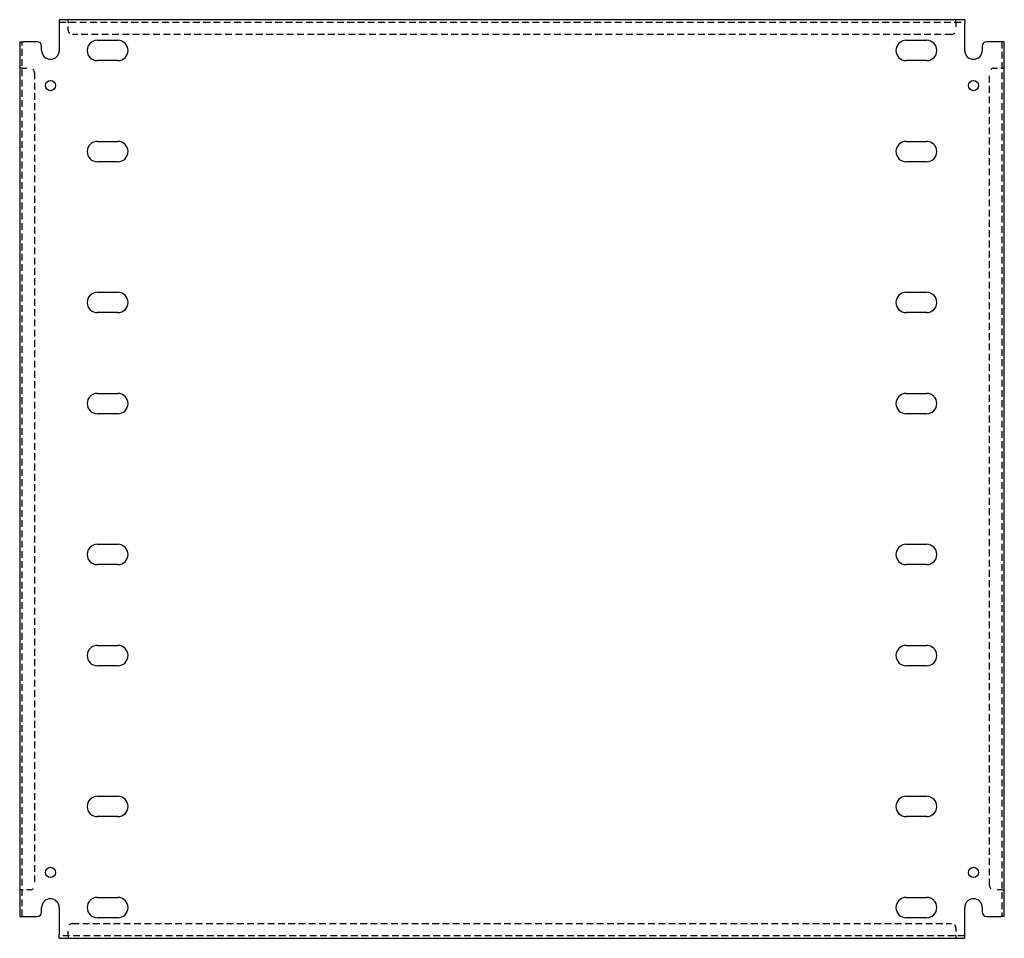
# Model space of a CAD drawing. Header units: inches. Extents: x 23.2 to 51.2, y 6.9 to 33.
import ezdxf

# ---------------------------------------------------------------- set-up
doc = ezdxf.new("R2010")
doc.units = ezdxf.units.IN
doc.header["$MEASUREMENT"] = 0
doc.linetypes.add('DASHED_SPACE', pattern=[0.2067, 0.1654, -0.0413])
doc.layers.add('Hidden Edges(ANSI)', color=7, linetype='DASHED_SPACE', lineweight=25)
doc.layers.add('Visible Edges(ANSI)', color=7, linetype='Continuous', lineweight=25)

msp = doc.modelspace()

# ---------------------------------------------------------------- linework, layer by layer
at = {"layer": 'Hidden Edges(ANSI)', "ltscale": 1.164268}
for p, q in [((24.368, 32.946), (50.118, 32.946)), ((50.118, 6.956), (24.368, 6.956))]:
    msp.add_line(p, q, dxfattribs=at)
at = {"layer": 'Hidden Edges(ANSI)', "ltscale": 0.129419}
for p, q in [((24.618, 32.946), (24.618, 33.014)), ((24.618, 32.946), (24.618, 33.014)), ((49.868, 32.946), (49.868, 33.014)), ((49.869, 32.946), (49.869, 33.014)), ((23.311, 31.64), (23.243, 31.64)), ((23.311, 31.639), (23.243, 31.639)), ((51.175, 31.64), (51.243, 31.64)), ((51.175, 31.639), (51.243, 31.639)), ((23.311, 8.263), (23.243, 8.263)), ((23.311, 8.263), (23.243, 8.263)), ((51.175, 8.263), (51.243, 8.263)), ((51.175, 8.263), (51.243, 8.263)), ((24.618, 6.956), (24.618, 6.888)), ((24.618, 6.956), (24.618, 6.888)), ((49.868, 6.956), (49.868, 6.888)), ((49.869, 6.956), (49.869, 6.888))]:
    msp.add_line(p, q, dxfattribs=at)
at = {"layer": 'Hidden Edges(ANSI)', "ltscale": 0.092649}
for p, q in [((24.618, 32.946), (24.618, 32.915)), ((49.868, 32.946), (49.868, 32.915)), ((23.311, 31.639), (23.342, 31.639)), ((51.175, 31.639), (51.144, 31.639)), ((23.311, 8.263), (23.342, 8.263)), ((51.175, 8.263), (51.144, 8.263)), ((24.618, 6.956), (24.618, 6.987)), ((49.868, 6.956), (49.868, 6.987))]:
    msp.add_line(p, q, dxfattribs=at)
at = {"layer": 'Hidden Edges(ANSI)', "ltscale": 0.369411}
for p, q in [((24.618, 32.721), (24.618, 32.915)), ((49.868, 32.915), (49.868, 32.721)), ((23.342, 31.639), (23.536, 31.639)), ((50.95, 31.639), (51.144, 31.639)), ((23.536, 8.263), (23.342, 8.263)), ((51.144, 8.263), (50.95, 8.263)), ((24.618, 6.987), (24.618, 7.181)), ((49.868, 7.181), (49.868, 6.987))]:
    msp.add_line(p, q, dxfattribs=at)
at = {"layer": 'Hidden Edges(ANSI)', "ltscale": 1.162964}
for p, q in [((49.743, 32.596), (24.743, 32.596)), ((24.743, 7.306), (49.743, 7.306))]:
    msp.add_line(p, q, dxfattribs=at)
at = {"layer": 'Hidden Edges(ANSI)', "ltscale": 1.157195}
for p, q in [((23.311, 7.513), (23.311, 32.389)), ((51.175, 32.389), (51.175, 7.513))]:
    msp.add_line(p, q, dxfattribs=at)
at = {"layer": 'Hidden Edges(ANSI)', "ltscale": 1.165437}
for p, q in [((23.661, 31.514), (23.661, 8.388)), ((50.825, 8.388), (50.825, 31.514))]:
    msp.add_line(p, q, dxfattribs=at)
at = {"layer": 'Hidden Edges(ANSI)', "ltscale": 0.373886}
for centre, start, end in [((24.743, 32.721), 180, 270), ((49.743, 32.721), 270, 0), ((23.536, 31.514), 0, 90), ((50.95, 31.514), 90, 180), ((23.536, 8.388), 270, 0), ((50.95, 8.388), 180, 270), ((24.743, 7.181), 90, 180), ((49.743, 7.181), 0, 90)]:
    msp.add_arc(centre, 0.125, start, end, dxfattribs=at)
at = {"layer": 'Visible Edges(ANSI)'}
for p, q in [((50.118, 33.014), (24.368, 33.014)), ((24.368, 33.014), (24.368, 32.915)), ((24.368, 32.915), (24.368, 32.139)), ((50.118, 33.014), (50.118, 32.915)), ((50.118, 32.139), (50.118, 32.915)), ((23.243, 32.389), (23.342, 32.389)), ((23.243, 32.389), (23.243, 7.513)), ((23.743, 32.389), (23.342, 32.389)), ((23.868, 32.139), (23.868, 32.264)), ((25.452, 32.429), (26.034, 32.429)), ((48.452, 32.429), (49.034, 32.429)), ((50.618, 32.264), (50.618, 32.139)), ((51.144, 32.389), (50.743, 32.389)), ((51.243, 32.389), (51.144, 32.389)), ((51.243, 7.513), (51.243, 32.389)), ((26.034, 31.849), (25.452, 31.849)), ((49.034, 31.849), (48.452, 31.849)), ((25.452, 29.554), (26.034, 29.554)), ((48.452, 29.554), (49.034, 29.554)), ((26.034, 28.974), (25.452, 28.974)), ((49.034, 28.974), (48.452, 28.974)), ((25.452, 25.262), (26.034, 25.262)), ((48.452, 25.262), (49.034, 25.262)), ((26.034, 24.682), (25.452, 24.682)), ((49.034, 24.682), (48.452, 24.682)), ((25.452, 22.387), (26.034, 22.387)), ((48.452, 22.387), (49.034, 22.387)), ((26.034, 21.807), (25.452, 21.807)), ((49.034, 21.807), (48.452, 21.807)), ((25.452, 18.095), (26.034, 18.095)), ((48.452, 18.095), (49.034, 18.095)), ((26.034, 17.515), (25.452, 17.515)), ((49.034, 17.515), (48.452, 17.515)), ((25.452, 15.22), (26.034, 15.22)), ((48.452, 15.22), (49.034, 15.22)), ((26.034, 14.64), (25.452, 14.64)), ((49.034, 14.64), (48.452, 14.64)), ((25.452, 10.928), (26.034, 10.928)), ((48.452, 10.928), (49.034, 10.928)), ((26.034, 10.348), (25.452, 10.348)), ((49.034, 10.348), (48.452, 10.348)), ((25.452, 8.053), (26.034, 8.053)), ((48.452, 8.053), (49.034, 8.053)), ((23.868, 7.638), (23.868, 7.763)), ((24.368, 7.763), (24.368, 6.987)), ((50.118, 6.987), (50.118, 7.763)), ((50.618, 7.763), (50.618, 7.638)), ((23.243, 7.513), (23.342, 7.513)), ((23.342, 7.513), (23.743, 7.513)), ((26.034, 7.473), (25.452, 7.473)), ((49.034, 7.473), (48.452, 7.473)), ((50.743, 7.513), (51.144, 7.513)), ((51.243, 7.513), (51.144, 7.513)), ((24.368, 6.888), (24.368, 6.987)), ((24.368, 6.888), (50.118, 6.888)), ((50.118, 6.888), (50.118, 6.987))]:
    msp.add_line(p, q, dxfattribs=at)
for centre in [(24.118, 31.139), (50.368, 31.139), (24.118, 8.763), (50.368, 8.763)]:
    msp.add_circle(centre, 0.145, dxfattribs=at)
for centre, radius, start, end in [((23.743, 32.264), 0.125, 0, 90), ((25.452, 32.139), 0.29, 90, 270), ((26.034, 32.139), 0.29, 270, 90), ((48.452, 32.139), 0.29, 90, 270), ((49.034, 32.139), 0.29, 270, 90), ((50.743, 32.264), 0.125, 90, 180), ((24.118, 32.139), 0.25, 180, 0), ((50.368, 32.139), 0.25, 180, 0), ((25.452, 29.264), 0.29, 90, 270), ((26.034, 29.264), 0.29, 270, 90), ((48.452, 29.264), 0.29, 90, 270), ((49.034, 29.264), 0.29, 270, 90), ((25.452, 24.972), 0.29, 90, 270), ((26.034, 24.972), 0.29, 270, 90), ((48.452, 24.972), 0.29, 90, 270), ((49.034, 24.972), 0.29, 270, 90), ((25.452, 22.097), 0.29, 90, 270), ((26.034, 22.097), 0.29, 270, 90), ((48.452, 22.097), 0.29, 90, 270), ((49.034, 22.097), 0.29, 270, 90), ((25.452, 17.805), 0.29, 90, 270), ((26.034, 17.805), 0.29, 270, 90), ((48.452, 17.805), 0.29, 90, 270), ((49.034, 17.805), 0.29, 270, 90), ((25.452, 14.93), 0.29, 90, 270), ((26.034, 14.93), 0.29, 270, 90), ((48.452, 14.93), 0.29, 90, 270), ((49.034, 14.93), 0.29, 270, 90), ((25.452, 10.638), 0.29, 90, 270), ((26.034, 10.638), 0.29, 270, 90), ((48.452, 10.638), 0.29, 90, 270), ((49.034, 10.638), 0.29, 270, 90), ((24.118, 7.763), 0.25, 0, 180), ((25.452, 7.763), 0.29, 90, 270), ((26.034, 7.763), 0.29, 270, 90), ((48.452, 7.763), 0.29, 90, 270), ((49.034, 7.763), 0.29, 270, 90), ((50.368, 7.763), 0.25, 0, 180), ((23.743, 7.638), 0.125, 270, 0), ((50.743, 7.638), 0.125, 180, 270)]:
    msp.add_arc(centre, radius, start, end, dxfattribs=at)

doc.saveas('drawing.dxf')
